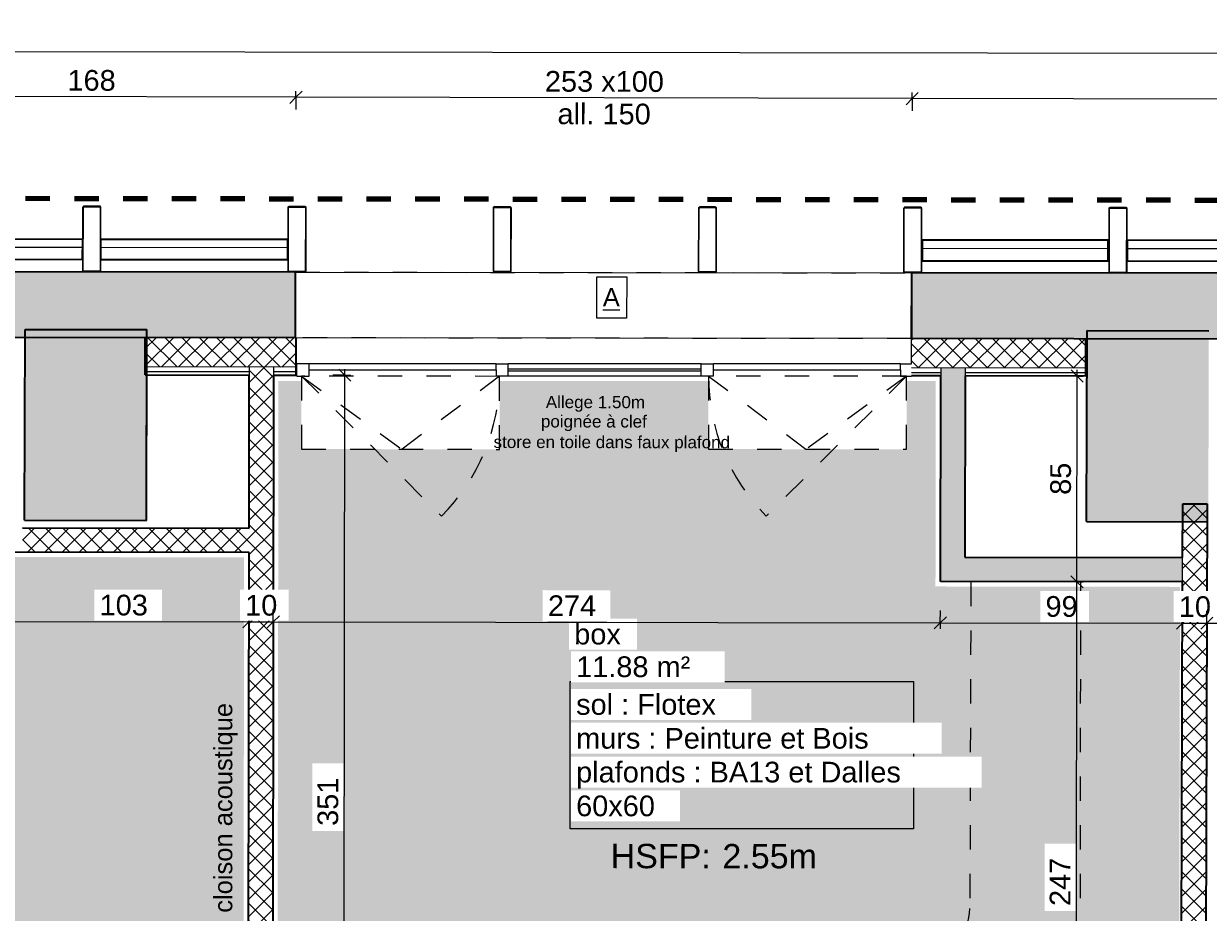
# Model space of a CAD drawing. Header units: metres. Extents: x 107 to 154, y -7 to 138.
# Tile 56 of 62: x 127.95 to 132.82, y 131.87 to 135.52. Entities that reach past the tile are written whole.
import ezdxf

# ---------------------------------------------------------------- set-up
doc = ezdxf.new("R2010")
doc.units = ezdxf.units.M
for name, pattern in [('Caché', [0.003, 0.002, -0.001]), ('Centre', [0.0125, 0.0025, -0.001875, 0.00625, -0.001875]), ('Projeté', [0.003969, 0.002381, -0.001587]), ('Tiret', [0.0025, 0.00125, -0.00125])]:
    doc.linetypes.add(name, pattern=pattern)
for name, color, linetype, lineweight in [('A-ANNO-DIMS', 7, 'Continuous', 20), ('A-ANNO-DIMS-50', 7, 'Continuous', 20), ('A-AREA-IDEN', 7, 'Continuous', 20), ('A-DETL-GENF', 7, 'Continuous', 18), ('A-DETL-HDLN', 7, 'Caché', 18), ('A-GENM', 7, 'Continuous', 18), ('A-GLAZ', 7, 'Continuous', 18), ('A-GLAZ-CURT', 7, 'Continuous', 18), ('A-GLAZ-CWMG', 7, 'Continuous', 18), ('A-WALL', 7, 'Continuous', 18), ('G-ANNO-TEXT', 7, 'Continuous', 20), ('I-WALL', 7, 'Continuous', 18), ('S-COLS', 7, 'Continuous', 18)]:
    doc.layers.add(name, color=color, linetype=linetype, lineweight=lineweight)
doc.layers.add('A-AREA', color=9, linetype='Tiret', lineweight=18, true_color=0x808080)
doc.layers.add('A-DETL', color=7, linetype='Continuous', lineweight=18, true_color=0x00a600)
doc.layers.add('A-WALL-PATT', color=7, linetype='Continuous', true_color=0x2a2a2a)
doc.styles.add('Arial_4', font='arial.ttf', dxfattribs={"height": 0.075})
doc.styles.add('Arial_5', font='arial.ttf', dxfattribs={"height": 0.085})
doc.styles.add('Arial_6', font='arial.ttf', dxfattribs={"height": 0.1})
doc.styles.add('Arial_8', font='arial.ttf', dxfattribs={"height": 0.05})
doc.dimstyles.new('GRZRIG_Cotes_linéaires_-Arial_1_7', dxfattribs={"dimscale": 0.3048, "dimtxt": 0.086722, "dimasz": 0.164042, "dimexe": 0.082021, "dimexo": 0.0625, "dimgap": 8.2021e-05, "dimtad": 1, "dimdec": 0, "dimlfac": 100, "dimzin": 0, "dimdsep": 46, "dimtxsty": 'Arial_5', "dimblk1": 'OBLIQUE', "dimblk2": 'OBLIQUE', "dimsah": 1, "dimcen": 0.09, "dimdle": 0.082021, "dimazin": 0, "dimtfac": 1, "dimtdec": 4, "dimtix": 1, "dimtmove": 0, "dimatfit": 3, "dimfxl": 0.164042, "dimfxlon": 1, "dimtvp": 1, "dimtolj": 1, "dimtzin": 0, "dimarcsym": 2})
doc.dimstyles.new('GRZRIG_Cotes_linéaires_-Arial_1_7_op', dxfattribs={"dimscale": 0.3048, "dimtxt": 0.086722, "dimasz": 0.164042, "dimexe": 0.082021, "dimexo": 0.0625, "dimgap": 8.2021e-05, "dimtad": 1, "dimdec": 0, "dimlfac": 100, "dimzin": 0, "dimdsep": 46, "dimtxsty": 'Arial_5', "dimblk1": 'OBLIQUE', "dimblk2": 'OBLIQUE', "dimsah": 1, "dimcen": 0.09, "dimdle": 0.082021, "dimazin": 0, "dimtfac": 1, "dimtdec": 4, "dimtix": 1, "dimtmove": 0, "dimatfit": 3, "dimfxl": 0.164042, "dimfxlon": 1, "dimtvp": 1, "dimtfill": 1, "dimtolj": 1, "dimtzin": 0, "dimarcsym": 2})
doc.dimstyles.new('GRZRIG_Cotes_linéaires_-Arial_1_7_op_1', dxfattribs={"dimscale": 0.3048, "dimtxt": 0.086722, "dimasz": 0.164042, "dimexe": 0.082021, "dimexo": 0.0625, "dimgap": 8.2021e-05, "dimtad": 1, "dimdec": 0, "dimlfac": 100, "dimzin": 0, "dimdsep": 46, "dimtxsty": 'Arial_5', "dimblk1": 'OBLIQUE', "dimblk2": 'OBLIQUE', "dimsah": 1, "dimcen": 0.09, "dimdle": 0.082021, "dimazin": 0, "dimtfac": 1, "dimtdec": 4, "dimtix": 1, "dimtmove": 1, "dimatfit": 3, "dimfxl": 0.164042, "dimfxlon": 1, "dimtvp": 1, "dimtfill": 1, "dimtolj": 1, "dimtzin": 0, "dimarcsym": 2})
pattern_1 = [(45, (0, 0), (-0.035355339, 0.035355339), []), (135, (0, 0), (-0.035355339, -0.035355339), [])]

# ---------------------------------------------------------------- blocks, each defined once
blk = doc.blocks.new('Profil creux rectangulaire RHS - 270x75RHS-V39-DCE-R-1 Proj 50')
at = {"layer": 'S-COLS'}
for p, q in [((-0.0375, 0.129), (-0.0375, 0)), ((-0.0345, -0.129), (-0.0345, 0.129)), ((0.0315, 0.135), (-0.0315, 0.135)), ((-0.0315, 0.132), (0.0315, 0.132)), ((0.0345, 0.129), (0.0345, -0.129)), ((0.0375, -0.129), (0.0375, 0.129)), ((-0.0375, -0.085), (-0.0375, -0.129)), ((0.0315, -0.132), (-0.0315, -0.132))]:
    blk.add_line(p, q, dxfattribs=at)
for centre, radius, start, end in [((-0.0315, 0.129), 0.006, 90, 180), ((-0.0315, 0.129), 0.003, 90, 180), ((0.0315, 0.129), 0.006, 360, 90), ((0.0315, 0.129), 0.003, 0, 90), ((-0.0315, -0.129), 0.006, 180, 270), ((-0.0315, -0.129), 0.003, 180, 270), ((0.0315, -0.129), 0.006, 270, 360), ((0.0315, -0.129), 0.003, 270, 360)]:
    blk.add_arc(centre, radius, start, end, dxfattribs=at)
blk = doc.blocks.new('Profil creux rectangulaire RHS - 270x75RHS-V42-DCE-R-1 Proj 50')
at = {"layer": 'S-COLS'}
for p, q in [((-0.0375, 0.129), (-0.0375, -0.129)), ((-0.0345, -0.129), (-0.0345, 0.129)), ((0.0315, 0.135), (-0.0315, 0.135)), ((-0.0315, 0.132), (0.0315, 0.132)), ((0.0345, 0.129), (0.0345, -0.129)), ((0.0375, -0.129), (0.0375, 0.129)), ((0.0315, -0.132), (-0.0315, -0.132))]:
    blk.add_line(p, q, dxfattribs=at)
for centre, radius, start, end in [((-0.0315, 0.129), 0.006, 90, 180), ((-0.0315, 0.129), 0.003, 90, 180), ((0.0315, 0.129), 0.006, 360, 90), ((0.0315, 0.129), 0.003, 0, 90), ((-0.0315, -0.129), 0.006, 180, 270), ((-0.0315, -0.129), 0.003, 180, 270), ((0.0315, -0.129), 0.006, 270, 360), ((0.0315, -0.129), 0.003, 270, 360)]:
    blk.add_arc(centre, radius, start, end, dxfattribs=at)
blk = doc.blocks.new('OMD_Ouvrant - Oscillo Battant-V72-DCE-R-1 Proj 50')
at = {"layer": 'A-GLAZ'}
for p, q in [((-0.3838, -0.025), (-0.3838, 0)), ((-0.3838, 0), (0.3838, 0)), ((0.3838, 0), (0.3838, -0.0264))]:
    blk.add_line(p, q, dxfattribs=at)
blk = doc.blocks.new('Meneau rectangulaire - 50x50-4729527-DCE-R-1 Proj 50')
at = {"layer": 'A-GLAZ-CWMG'}
blk.add_line((124.8382, 134.1215), (124.0705, 134.1214), dxfattribs=at)
blk = doc.blocks.new('Meneau rectangulaire - 50x50-V73-DCE-R-1 Proj 50')
at = {"layer": 'A-GLAZ-CWMG'}
for p, q in [((-0.05, 0.025), (-0.0043, 0.025)), ((-0.05, 0), (-0.05, -0.025)), ((-0.05, -0.025), (-0.0042, -0.025))]:
    blk.add_line(p, q, dxfattribs=at)
blk = doc.blocks.new('Meneau rectangulaire - 50x50-V74-DCE-R-1 Proj 50')
at = {"layer": 'A-GLAZ-CWMG'}
for p, q in [((-0.0279, 0.025), (-0.05, 0.025)), ((-0.05, 0), (-0.05, -0.025)), ((0, 0.025), (-0.019, 0.025)), ((0, 0.025), (0, -0.025)), ((-0.05, -0.025), (0, -0.025))]:
    blk.add_line(p, q, dxfattribs=at)
blk = doc.blocks.new('Panneau système - Vitré-4731375-DCE-R-1 Proj 50')
at = {"layer": 'A-GLAZ-CURT'}
for p, q in [((-0.3963, 0.005), (0.3963, 0.005)), ((-0.3963, -0.005), (-0.3963, 0.005)), ((0.3963, -0.005), (0.3963, 0.005)), ((0.3963, -0.005), (-0.3963, -0.005))]:
    blk.add_line(p, q, dxfattribs=at)
blk = doc.blocks.new('Meneau rectangulaire - 50x50-4731372-DCE-R-1 Proj 50')
at = {"layer": 'A-GLAZ-CWMG'}
for p, q in [((130.7368, 134.1187), (129.9442, 134.1187)), ((130.7368, 134.0687), (129.9442, 134.0687))]:
    blk.add_line(p, q, dxfattribs=at)
blk = doc.blocks.new('OMD_Ouvrant - Oscillo Battant-V75-DCE-R-1 Proj 50')
at = {"layer": 'A-GLAZ'}
for p, q in [((-0.3838, -0.0252), (-0.3838, 0)), ((-0.3838, 0), (0.3838, 0)), ((0.3838, 0), (0.3838, -0.0262))]:
    blk.add_line(p, q, dxfattribs=at)
blk = doc.blocks.new('Meneau rectangulaire - 50x50-4731374-DCE-R-1 Proj 50')
at = {"layer": 'A-GLAZ-CWMG'}
blk.add_line((131.5545, 134.1187), (130.7868, 134.1187), dxfattribs=at)
blk = doc.blocks.new('Meneau rectangulaire - 50x50-V76-DCE-R-1 Proj 50')
at = {"layer": 'A-GLAZ-CWMG'}
for p, q in [((0.025, 0.025), (-0.025, 0.025)), ((-0.025, 0), (-0.025, -0.025)), ((0.025, 0.025), (0.025, -0.025)), ((-0.025, -0.025), (0.025, -0.025))]:
    blk.add_line(p, q, dxfattribs=at)
blk = doc.blocks.new('Meneau rectangulaire - 50x50-4318663-DCE-R-1 Proj 50')
at = {"layer": 'A-GLAZ-CWMG'}
for p, q in [((0.025, 0.025), (-0.025, 0.025)), ((-0.025, 0.025), (-0.025, -0.025)), ((-0.025, -0.025), (0.025, -0.025)), ((0.025, 0), (0.025, -0.025))]:
    blk.add_line(p, q, dxfattribs=at)
blk = doc.blocks.new('Ouverture-Fenêtre-Carrée - 2520x 1000mm-4885399-DCE-R-1 Proj 50')
at = {"layer": 'A-GENM'}
for p, q in [((-1.2732, -0.135), (-1.2732, 0.135)), ((1.2568, 0.135), (1.2568, -0.135))]:
    blk.add_line(p, q, dxfattribs=at)
at = {"layer": 'A-GENM', "linetype": 'Projeté'}
for p, q in [((-1.2732, 0.135), (1.2568, 0.135)), ((1.2568, -0.135), (-1.2732, -0.135))]:
    blk.add_line(p, q, dxfattribs=at)
blk = doc.blocks.new('DIMBLOCK52-DCE-R-1 Proj 50')
at = {"layer": 'A-ANNO-DIMS-50'}
for p, q in [((127.8493, 133.0606), (127.8493, 133.1106)), ((127.8493, 133.0606), (127.8743, 133.0855)), ((128.8793, 133.0591), (128.8793, 133.1091)), ((128.8793, 133.0591), (128.9043, 133.084)), ((127.8493, 133.0606), (127.8242, 133.0356)), ((127.8493, 133.0606), (127.8492, 133.0356)), ((127.8493, 133.0606), (128.8793, 133.0591)), ((128.8793, 133.0591), (128.8542, 133.0341)), ((128.8793, 133.0591), (128.8792, 133.0341))]:
    blk.add_line(p, q, dxfattribs=at)
at = {"layer": 'A-ANNO-DIMS-50', "color": 0, "insert": (128.2664, 133.1703), "char_height": 0.085, "width": 0.23535, "attachment_point": 1, "rotation": 359.9159, "line_spacing_factor": 0.941778, "style": 'Arial_5', "bg_fill": 3, "box_fill_scale": 1.25, "bg_fill_color": 256, "bg_fill_true_color": 13158600, "bg_fill_transparency": 0}
blk.add_mtext('103', dxfattribs=at)
blk = doc.blocks.new('_Oblique')
at = {"color": 0, "linetype": 'ByBlock', "lineweight": -2}
blk.add_line((-0.5, -0.5), (0.5, 0.5), dxfattribs=at)
blk = doc.blocks.new('DIMBLOCK53-DCE-R-1 Proj 50')
at = {"layer": 'A-ANNO-DIMS-50'}
for p, q in [((128.8793, 133.0591), (128.8793, 133.1091)), ((128.8793, 133.0591), (128.9043, 133.084)), ((128.9793, 133.0589), (128.9793, 133.1089)), ((128.9793, 133.0589), (129.0043, 133.0839)), ((128.8793, 133.0591), (128.8542, 133.0341)), ((128.8793, 133.0591), (128.8792, 133.0341)), ((128.8793, 133.0591), (128.9793, 133.0589)), ((128.9793, 133.0589), (128.9542, 133.0339)), ((128.9793, 133.0589), (128.9792, 133.0339))]:
    blk.add_line(p, q, dxfattribs=at)
at = {"layer": 'A-ANNO-DIMS-50', "color": 0, "insert": (128.864, 133.1695), "char_height": 0.085, "width": 0.1569, "attachment_point": 1, "rotation": 359.9159, "line_spacing_factor": 0.941778, "style": 'Arial_5', "bg_fill": 3, "box_fill_scale": 1.25, "bg_fill_color": 256, "bg_fill_true_color": 13158600, "bg_fill_transparency": 0}
blk.add_mtext('10', dxfattribs=at)
blk = doc.blocks.new('DIMBLOCK54-DCE-R-1 Proj 50')
at = {"layer": 'A-ANNO-DIMS-50'}
for p, q in [((128.9793, 133.0589), (128.9793, 133.1089)), ((128.9793, 133.0589), (129.0043, 133.0839)), ((131.718, 133.0549), (131.7181, 133.1049)), ((131.718, 133.0549), (131.7431, 133.0799)), ((128.9793, 133.0589), (128.9542, 133.0339)), ((128.9793, 133.0589), (128.9792, 133.0339)), ((128.9793, 133.0589), (131.718, 133.0549)), ((130.1068, 133.0573), (130.3279, 133.0569)), ((130.3279, 133.0569), (130.3486, 133.0569)), ((131.718, 133.0549), (131.693, 133.0299)), ((131.718, 133.0549), (131.718, 133.0299))]:
    blk.add_line(p, q, dxfattribs=at)
at = {"layer": 'A-ANNO-DIMS-50', "color": 0, "insert": (130.107, 133.1676), "char_height": 0.085, "width": 0.23535, "attachment_point": 1, "rotation": 359.9159, "line_spacing_factor": 0.941778, "style": 'Arial_5', "bg_fill": 3, "box_fill_scale": 1.25, "bg_fill_color": 256, "bg_fill_true_color": 13158600, "bg_fill_transparency": 0}
blk.add_mtext('274', dxfattribs=at)
blk = doc.blocks.new('DIMBLOCK55-DCE-R-1 Proj 50')
at = {"layer": 'A-ANNO-DIMS-50'}
for p, q in [((131.718, 133.0549), (131.7181, 133.1049)), ((131.718, 133.0549), (131.7431, 133.0799)), ((132.7125, 133.0534), (132.7125, 133.1034)), ((132.7125, 133.0534), (132.7375, 133.0784)), ((131.718, 133.0549), (131.693, 133.0299)), ((131.718, 133.0549), (132.7125, 133.0534)), ((131.718, 133.0549), (131.718, 133.0299)), ((132.7125, 133.0534), (132.6874, 133.0285)), ((132.7125, 133.0534), (132.7124, 133.0284))]:
    blk.add_line(p, q, dxfattribs=at)
at = {"layer": 'A-ANNO-DIMS-50', "color": 0, "insert": (132.15, 133.1646), "char_height": 0.085, "width": 0.1569, "attachment_point": 1, "rotation": 359.9159, "line_spacing_factor": 0.941778, "style": 'Arial_5', "bg_fill": 3, "box_fill_scale": 1.25, "bg_fill_color": 256, "bg_fill_true_color": 13158600, "bg_fill_transparency": 0}
blk.add_mtext('99', dxfattribs=at)
blk = doc.blocks.new('DIMBLOCK56-DCE-R-1 Proj 50')
at = {"layer": 'A-ANNO-DIMS-50'}
for p, q in [((132.7125, 133.0534), (132.7125, 133.1034)), ((132.7125, 133.0534), (132.7375, 133.0784)), ((132.8125, 133.0533), (132.8125, 133.1033)), ((132.8125, 133.0533), (132.8375, 133.0782)), ((132.7125, 133.0534), (132.6874, 133.0285)), ((132.7125, 133.0534), (132.7124, 133.0284)), ((132.7125, 133.0534), (132.8125, 133.0533)), ((132.8125, 133.0533), (132.7874, 133.0283)), ((132.8125, 133.0533), (132.8124, 133.0283))]:
    blk.add_line(p, q, dxfattribs=at)
at = {"layer": 'A-ANNO-DIMS-50', "color": 0, "insert": (132.6973, 133.1638), "char_height": 0.085, "width": 0.1569, "attachment_point": 1, "rotation": 359.9159, "line_spacing_factor": 0.941778, "style": 'Arial_5', "bg_fill": 3, "box_fill_scale": 1.25, "bg_fill_color": 256, "bg_fill_true_color": 13158600, "bg_fill_transparency": 0}
blk.add_mtext('10', dxfattribs=at)
blk = doc.blocks.new('DIMBLOCK57-DCE-R-1 Proj 50')
at = {"layer": 'A-ANNO-DIMS-50'}
for p, q in [((132.8125, 133.0533), (132.8125, 133.1033)), ((132.8125, 133.0533), (132.8375, 133.0782)), ((134.5192, 133.0508), (134.5193, 133.1008)), ((134.5192, 133.0508), (134.5443, 133.0757)), ((132.8125, 133.0533), (132.7874, 133.0283)), ((132.8125, 133.0533), (132.8124, 133.0283)), ((132.8125, 133.0533), (134.5192, 133.0508)), ((134.5192, 133.0508), (134.4942, 133.0258)), ((134.5192, 133.0508), (134.5192, 133.0258))]:
    blk.add_line(p, q, dxfattribs=at)
at = {"layer": 'A-ANNO-DIMS-50', "color": 0, "insert": (133.5679, 133.1625), "char_height": 0.085, "width": 0.23535, "attachment_point": 1, "rotation": 359.9159, "line_spacing_factor": 0.941778, "style": 'Arial_5', "bg_fill": 3, "box_fill_scale": 1.25, "bg_fill_color": 256, "bg_fill_true_color": 13158600, "bg_fill_transparency": 0}
blk.add_mtext('171', dxfattribs=at)
blk = doc.blocks.new('DIMBLOCK116-DCE-R-1 Proj 50')
at = {"layer": 'A-ANNO-DIMS-50'}
for p, q in [((127.7888, 133.3452), (127.7638, 133.3703)), ((127.7888, 133.3452), (127.7638, 133.3453)), ((127.7853, 130.5366), (127.7888, 133.3452)), ((127.7888, 133.3452), (127.8137, 133.3202)), ((127.7888, 133.3452), (127.8388, 133.3452)), ((127.7853, 130.5616), (127.7603, 130.5616)), ((127.7853, 130.5616), (127.7604, 130.5866)), ((127.7853, 130.5616), (127.8103, 130.5366)), ((127.7853, 130.5616), (128.8815, 130.5603))]:
    blk.add_line(p, q, dxfattribs=at)
at = {"layer": 'A-ANNO-DIMS-50', "color": 0, "insert": (127.6767, 131.8554), "char_height": 0.085, "width": 0.23535, "attachment_point": 1, "rotation": 90, "line_spacing_factor": 0.941778, "style": 'Arial_5', "bg_fill": 3, "box_fill_scale": 1.25, "bg_fill_color": 256, "bg_fill_true_color": 13158600, "bg_fill_transparency": 0}
blk.add_mtext('278', dxfattribs=at)
blk = doc.blocks.new('DIMBLOCK119-DCE-R-1 Proj 50')
at = {"layer": 'A-ANNO-DIMS-50'}
for p, q in [((129.2734, 134.0722), (129.2484, 134.0972)), ((129.2691, 130.54), (129.2734, 134.0972)), ((129.2734, 134.0722), (129.2234, 134.0722)), ((129.2734, 134.0722), (129.2984, 134.0471)), ((129.2734, 134.0722), (129.2984, 134.0721)), ((129.2691, 130.565), (129.2441, 130.59)), ((129.2691, 130.565), (128.9695, 130.5654)), ((129.2691, 130.565), (129.2941, 130.54)), ((129.2691, 130.565), (129.2941, 130.565))]:
    blk.add_line(p, q, dxfattribs=at)
at = {"layer": 'A-ANNO-DIMS-50', "color": 0, "insert": (129.1609, 132.2205), "char_height": 0.085, "width": 0.23535, "attachment_point": 1, "rotation": 90, "line_spacing_factor": 0.941778, "style": 'Arial_5', "bg_fill": 3, "box_fill_scale": 1.25, "bg_fill_color": 256, "bg_fill_true_color": 13158600, "bg_fill_transparency": 0}
blk.add_mtext('351', dxfattribs=at)
blk = doc.blocks.new('DIMBLOCK120-DCE-R-1 Proj 50')
at = {"layer": 'A-ANNO-DIMS-50'}
for p, q in [((132.2791, 133.2233), (132.2291, 133.2234)), ((132.2791, 133.2233), (132.2542, 133.2483)), ((132.2761, 130.7309), (132.2791, 133.2233)), ((132.2791, 133.2233), (132.3041, 133.1983)), ((132.2791, 133.2233), (132.3041, 133.2233)), ((132.2761, 130.7559), (132.2511, 130.7809)), ((132.2761, 130.7559), (132.2511, 130.7559)), ((132.2761, 130.7559), (132.3011, 130.7309)), ((132.2761, 130.7559), (132.7748, 130.7553))]:
    blk.add_line(p, q, dxfattribs=at)
at = {"layer": 'A-ANNO-DIMS-50', "color": 0, "insert": (132.1672, 131.8915), "char_height": 0.085, "width": 0.23535, "attachment_point": 1, "rotation": 90, "line_spacing_factor": 0.941778, "style": 'Arial_5', "bg_fill": 3, "box_fill_scale": 1.25, "bg_fill_color": 256, "bg_fill_true_color": 13158600, "bg_fill_transparency": 0}
blk.add_mtext('247', dxfattribs=at)
blk = doc.blocks.new('DIMBLOCK121-DCE-R-1 Proj 50')
at = {"layer": 'A-ANNO-DIMS-50'}
for p, q in [((132.2802, 134.0685), (132.2552, 134.0935)), ((132.2791, 133.2233), (132.2802, 134.0935)), ((132.2802, 134.0685), (132.2302, 134.0685)), ((132.2802, 134.0685), (132.3051, 134.0434)), ((132.2802, 134.0685), (132.3052, 134.0684)), ((132.2791, 133.2233), (132.2291, 133.2234)), ((132.2791, 133.2233), (132.2542, 133.2483)), ((132.2791, 133.2233), (132.3041, 133.1983)), ((132.2791, 133.2233), (132.3041, 133.2233))]:
    blk.add_line(p, q, dxfattribs=at)
at = {"layer": 'A-ANNO-DIMS-50', "color": 0, "insert": (132.1693, 133.5805), "char_height": 0.085, "width": 0.1569, "attachment_point": 1, "rotation": 90, "line_spacing_factor": 0.941778, "style": 'Arial_5', "bg_fill": 3, "box_fill_scale": 1.25, "bg_fill_color": 256, "bg_fill_true_color": 13158600, "bg_fill_transparency": 0}
blk.add_mtext('85', dxfattribs=at)
blk = doc.blocks.new('DIMBLOCK122-DCE-R-1 Proj 50')
at = {"layer": 'A-ANNO-DIMS-50'}
for p, q in [((131.6023, 135.2083), (131.6273, 135.2333)), ((131.6023, 135.2083), (131.6023, 135.2333)), ((136.3002, 135.1983), (136.3002, 135.2233)), ((136.3002, 135.1983), (136.3252, 135.2232)), ((131.6023, 135.2083), (131.5772, 135.1834)), ((131.6023, 135.2083), (131.6022, 135.1583)), ((136.3252, 135.1982), (131.6023, 135.2083)), ((136.3002, 135.1983), (136.2751, 135.1733)), ((136.3002, 135.1983), (136.3001, 135.1483))]:
    blk.add_line(p, q, dxfattribs=at)
at = {"layer": 'A-ANNO-DIMS-50', "color": 0, "insert": (133.8534, 135.3139), "char_height": 0.085, "width": 0.23535, "attachment_point": 1, "rotation": 359.8774, "line_spacing_factor": 0.941778, "style": 'Arial_5'}
blk.add_mtext('470', dxfattribs=at)
blk = doc.blocks.new('DIMBLOCK123-DCE-R-1 Proj 50')
at = {"layer": 'A-ANNO-DIMS-50'}
for p, q in [((129.0723, 135.2137), (129.0472, 135.1888)), ((129.0723, 135.2137), (129.0722, 135.1637)), ((129.0723, 135.2137), (129.0973, 135.2387)), ((129.0723, 135.2137), (129.0723, 135.2387)), ((131.6023, 135.2083), (129.0723, 135.2137)), ((131.6023, 135.2083), (131.6273, 135.2333)), ((131.6023, 135.2083), (131.6023, 135.2333)), ((131.6023, 135.2083), (131.5772, 135.1834)), ((131.6023, 135.2083), (131.6022, 135.1583))]:
    blk.add_line(p, q, dxfattribs=at)
at = {"layer": 'A-ANNO-DIMS-50', "color": 0, "char_height": 0.085, "attachment_point": 1, "rotation": 359.8774, "line_spacing_factor": 0.941778, "style": 'Arial_5'}
for s, insert, width in [('253 x100', (130.0947, 135.3219), 0.582772), ('all. 150', (130.1464, 135.1883), 0.457892)]:
    blk.add_mtext(s, dxfattribs=dict(at, insert=insert, width=width))
blk = doc.blocks.new('DIMBLOCK124-DCE-R-1 Proj 50')
at = {"layer": 'A-ANNO-DIMS-50'}
for p, q in [((127.3922, 135.2173), (127.3672, 135.1924)), ((127.3922, 135.2173), (127.3921, 135.1673)), ((127.3922, 135.2173), (127.4173, 135.2423)), ((127.3922, 135.2173), (127.3923, 135.2423)), ((129.0723, 135.2137), (127.3922, 135.2173)), ((129.0723, 135.2137), (129.0472, 135.1888)), ((129.0723, 135.2137), (129.0722, 135.1637)), ((129.0723, 135.2137), (129.0973, 135.2387)), ((129.0723, 135.2137), (129.0723, 135.2387))]:
    blk.add_line(p, q, dxfattribs=at)
at = {"layer": 'A-ANNO-DIMS-50', "color": 0, "insert": (128.1344, 135.3261), "char_height": 0.085, "width": 0.23535, "attachment_point": 1, "rotation": 359.8774, "line_spacing_factor": 0.941778, "style": 'Arial_5'}
blk.add_mtext('168', dxfattribs=at)
blk = doc.blocks.new('DIMBLOCK129-DCE-R-1 Proj 50')
at = {"layer": 'A-ANNO-DIMS-50'}
for p, q in [((136.325, 135.3885), (115.0887, 135.4197)), ((115.1137, 135.4197), (115.0887, 135.3947)), ((115.1137, 135.4197), (115.1136, 135.3697)), ((115.1137, 135.4197), (115.1138, 135.4447)), ((115.1137, 135.4197), (115.1388, 135.4446)), ((136.3, 135.3885), (136.325, 135.4135)), ((136.3, 135.3885), (136.3, 135.4135)), ((136.3, 135.3885), (136.2749, 135.3636)), ((136.3, 135.3885), (136.2999, 135.3385))]:
    blk.add_line(p, q, dxfattribs=at)
at = {"layer": 'A-ANNO-DIMS-50', "color": 0, "insert": (125.5763, 135.5147), "char_height": 0.085, "width": 0.3138, "attachment_point": 1, "rotation": 359.9159, "line_spacing_factor": 0.941778, "style": 'Arial_5'}
blk.add_mtext('2119', dxfattribs=at)

msp = doc.modelspace()

# ---------------------------------------------------------------- hatches: boundary and pattern name
at = {"layer": 'A-DETL-GENF', "true_color": 0x00ffff}
h = msp.add_hatch(color=4, dxfattribs=at)
h.paths.add_polyline_path([(125.7654, 130.4219), (128.8556, 130.5793), (128.8597, 133.3237), (127.8297, 133.3252), (127.8307, 134.054), (127.3635, 134.0545), (127.3631, 133.7738), (126.5497, 133.7748), (126.5497, 134.0555), (125.7707, 134.0565), (125.7655, 130.5119)])
h.paths.add_polyline_path([(125.6254, 130.4327), (125.6307, 134.0567), (124.8527, 134.0576), (124.8523, 133.7736), (124.039, 133.7749), (124.039, 134.0586), (123.5699, 134.0592), (123.5689, 133.3314), (122.5423, 133.3329), (122.5382, 130.5991), (125.6136, 130.4334)])
h.paths.add_polyline_path([(128.9956, 130.5864), (132.696, 130.7749), (132.7023, 133.2025), (131.6982, 133.204), (131.6995, 134.0487), (131.5795, 134.0487), (131.5791, 133.7675), (130.7657, 133.7685), (130.7657, 134.0487), (129.9088, 134.0487), (129.9084, 133.7673), (129.095, 133.7687), (129.095, 134.0487), (129.0007, 134.0487), (128.9977, 132.0273)])
h.paths.add_polyline_path([(122.3983, 130.6066), (122.4033, 134.0627), (122.3101, 134.0629), (122.3097, 133.7788), (121.4963, 133.7798), (121.4963, 134.0639), (120.6463, 134.0649), (120.6459, 133.7786), (119.8326, 133.78), (119.8326, 134.0659), (119.7392, 134.066), (119.738, 133.2281), (118.7342, 133.2296), (118.7306, 130.7753), (119.2823, 130.7745), (122.2954, 130.6122)])
at = {"layer": 'A-WALL-PATT'}
h = msp.add_hatch(color=256, dxfattribs=at)
h.paths.add_polyline_path([(136.3481, 134.2165), (136.3481, 134.4865), (131.6007, 134.4923), (131.6007, 134.2223), (136.1713, 134.2167)])
h.paths.add_polyline_path([(129.0704, 134.2254), (129.0704, 134.4954), (127.3907, 134.4975), (127.3907, 134.2275), (128.9317, 134.2256)])
h.paths.add_polyline_path([(124.0204, 134.2316), (124.0207, 134.5016), (122.3353, 134.5037), (122.335, 134.2337), (123.502, 134.2323)])
h.paths.add_polyline_path([(119.805, 134.2368), (119.8054, 134.5068), (115.0622, 134.5127), (115.0621, 134.2427), (119.2789, 134.2375)])
for points in [[(128.4603, 134.2262), (128.4604, 134.2591), (127.9604, 134.2604), (127.9603, 134.2268), (128.3284, 134.2263)], [(132.8203, 134.2208), (132.8204, 134.2537), (132.3204, 134.255), (132.3203, 134.2214), (132.5515, 134.2211)], [(128.4583, 133.4751), (128.4603, 134.2262), (127.9603, 134.2268), (127.9583, 133.4764), (128.3284, 133.4754)], [(132.8183, 133.4697), (132.8203, 134.2208), (132.3203, 134.2214), (132.3183, 133.471)]]:
    msp.add_hatch(color=256, dxfattribs=at).paths.add_polyline_path(points)
at = {"layer": 'A-WALL-PATT', "lineweight": 18, "true_color": 0x7e7e7e}
h = msp.add_hatch(dxfattribs=at)
h.set_pattern_fill('FP_1', color=8, style=0, pattern_type=2)
h.set_pattern_definition(pattern_1)
h.paths.add_polyline_path([(132.3156, 134.1014), (132.3158, 134.2214), (131.6004, 134.2223), (131.6004, 134.1023), (131.9482, 134.1019)])
h.paths.add_polyline_path([(129.0703, 134.1054), (129.0703, 134.2254), (128.4539, 134.2262), (128.4537, 134.1062), (129.0702, 134.1054)])
h = msp.add_hatch(dxfattribs=at)
h.set_pattern_fill('FP_2', color=8, style=0, pattern_type=2)
h.set_pattern_definition(pattern_1)
h.paths.add_polyline_path([(129.0731, 134.1054), (129.0732, 134.2254), (129.0704, 134.2254), (129.0703, 134.1054)])
at = {"layer": 'A-WALL-PATT', "lineweight": 18}
h = msp.add_hatch(dxfattribs=at)
h.set_pattern_fill('FP_1', style=0, pattern_type=2)
h.set_pattern_definition(pattern_1)
h.paths.add_polyline_path([(128.8756, 130.5603), (128.9756, 130.5654), (128.9808, 134.1055), (128.8808, 134.1057), (128.8791, 132.9246)])
at = {"layer": 'A-WALL-PATT', "true_color": 0xc0c0c0}
for points in [[(131.8183, 133.2238), (131.8195, 134.102), (131.7196, 134.1022), (131.7183, 133.224)], [(132.7124, 133.2225), (132.7126, 133.3225), (131.8184, 133.3238), (131.8183, 133.2238), (131.9482, 133.2236)]]:
    msp.add_hatch(color=9, dxfattribs=at).paths.add_polyline_path(points)
at = {"layer": 'A-WALL-PATT', "lineweight": 18}
h = msp.add_hatch(dxfattribs=at)
h.set_pattern_fill('FP_1', style=0, pattern_type=2)
h.set_pattern_definition(pattern_1)
h.paths.add_polyline_path([(132.8057, 130.6545), (132.8132, 133.543), (132.7132, 133.543), (132.7057, 130.6546)])
h = msp.add_hatch(dxfattribs=at)
h.set_pattern_fill('FP_1', style=0, pattern_type=2)
h.set_pattern_definition(pattern_1)
h.paths.add_polyline_path([(128.8797, 133.3436), (128.8798, 133.4436), (127.9498, 133.445), (127.9497, 133.345), (128.3284, 133.3444)])

# ---------------------------------------------------------------- linework, layer by layer
at = {"layer": 'A-AREA'}
for p, q in [((132.3202, 134.18), (132.3157, 134.18)), ((128.46, 134.0732), (128.4591, 133.4841))]:
    msp.add_line(p, q, dxfattribs=at)
at = {"layer": 'A-AREA-IDEN', "color": 251, "true_color": 0x505050, "flags": 128}
msp.add_lwpolyline([(130.1978, 132.8143), (131.6073, 132.8143), (131.6073, 132.2088), (130.1978, 132.2088)], close=True, dxfattribs=at)
at = {"layer": 'A-DETL', "color": 1, "linetype": 'Centre', "lineweight": 100, "true_color": 0xff0000}
msp.add_line((114.7626, 134.8181), (135.3825, 134.7878), dxfattribs=at)
at = {"layer": 'A-DETL-HDLN'}
for p, q in [((129.0955, 134.0687), (129.095, 133.7687)), ((129.9088, 134.0673), (129.0955, 134.0687)), ((129.0955, 134.0687), (129.5069, 133.7675)), ((129.0955, 134.0687), (129.6697, 133.4927)), ((129.9088, 134.0675), (129.5069, 133.7675)), ((129.9084, 133.7673), (129.9088, 134.0673)), ((130.7662, 134.0685), (130.7657, 133.7685)), ((130.7662, 134.0687), (131.1672, 133.7675)), ((131.5795, 134.0675), (130.7662, 134.0685)), ((131.5795, 134.0675), (131.0036, 133.4932)), ((131.5795, 134.0675), (131.1672, 133.7675)), ((131.5791, 133.7675), (131.5795, 134.0675)), ((129.095, 133.7687), (129.9084, 133.7673)), ((130.7657, 133.7685), (131.5791, 133.7675)), ((131.8434, 133.2238), (131.8392, 131.8816)), ((132.2934, 133.2231), (132.2917, 131.8618))]:
    msp.add_line(p, q, dxfattribs=at)
for centre, radius, start, end in [((129.0955, 134.0687), 0.8133, 314.9159, 359.9159), ((131.5795, 134.0675), 0.8133, 179.9159, 224.9159), ((131.6305, 131.8819), 0.2087, 278.2103, 359.9274)]:
    msp.add_arc(centre, radius, start, end, dxfattribs=at)
at = {"layer": 'A-WALL', "lineweight": 35}
for p, q in [((127.4291, 134.6324), (128.1968, 134.6315)), ((128.1967, 134.5465), (128.1968, 134.6315)), ((128.2717, 134.5464), (128.2718, 134.6314)), ((128.2718, 134.6314), (129.0395, 134.6305)), ((129.0394, 134.5455), (129.0395, 134.6305)), ((131.6449, 134.5423), (131.645, 134.6273)), ((132.4077, 134.6263), (131.645, 134.6273)), ((132.4075, 134.5413), (132.4077, 134.6263)), ((132.487, 134.5412), (132.4871, 134.6262)), ((133.2498, 134.6253), (132.4871, 134.6262)), ((128.1967, 134.5465), (127.429, 134.5474)), ((129.0394, 134.5455), (128.2717, 134.5464)), ((131.6449, 134.5423), (132.4075, 134.5413)), ((132.487, 134.5412), (133.2497, 134.5403)), ((129.0707, 134.4954), (127.3907, 134.4975)), ((129.0704, 134.2254), (129.0707, 134.4954)), ((131.6004, 134.2223), (131.6007, 134.4923)), ((136.3486, 134.4865), (131.6007, 134.4923)), ((127.9583, 133.4764), (127.9604, 134.2604)), ((127.9604, 134.2604), (128.4604, 134.2591)), ((128.4583, 133.4751), (128.4604, 134.2591)), ((132.3183, 133.471), (132.3204, 134.255)), ((132.3204, 134.255), (132.8204, 134.2537)), ((129.0704, 134.2254), (127.3904, 134.2275)), ((136.3481, 134.2165), (131.6004, 134.2223)), ((127.9583, 133.4764), (128.4583, 133.4751)), ((132.3183, 133.471), (132.8183, 133.4697))]:
    msp.add_line(p, q, dxfattribs=at)
at = {"layer": 'A-WALL', "lineweight": 25}
for p, q in [((128.1968, 134.5965), (127.4291, 134.5974)), ((129.0394, 134.5955), (128.2718, 134.5964)), ((132.4076, 134.5913), (131.6449, 134.5923)), ((133.2498, 134.5903), (132.4871, 134.5912)), ((129.0731, 134.1054), (128.4537, 134.1062)), ((128.8808, 134.1057), (128.8808, 134.0727)), ((128.9808, 134.1055), (128.9808, 134.0725)), ((132.3156, 134.1014), (131.6003, 134.1023)), ((131.7196, 134.1022), (131.7195, 134.0692)), ((131.8196, 134.102), (131.8195, 134.069)), ((128.8808, 134.0857), (128.4537, 134.0862)), ((129.0731, 134.0854), (128.9808, 134.0855)), ((131.7195, 134.0822), (131.6002, 134.0823)), ((132.3156, 134.0814), (131.8195, 134.082)), ((132.7124, 133.2225), (132.7126, 133.3225))]:
    msp.add_line(p, q, dxfattribs=at)
at = {"layer": 'A-WALL'}
for p, q in [((129.0707, 134.4954), (131.6007, 134.4923)), ((131.6004, 134.2223), (129.0732, 134.2254))]:
    msp.add_line(p, q, dxfattribs=at)
at = {"layer": 'G-ANNO-TEXT', "flags": 128}
msp.add_lwpolyline([(130.3075, 134.4759), (130.4305, 134.4757), (130.4302, 134.3067), (130.3072, 134.3069)], close=True, dxfattribs=at)
at = {"layer": 'I-WALL', "lineweight": 35}
for p, q in [((128.4537, 134.0732), (128.4539, 134.2262)), ((129.0732, 134.2254), (129.0704, 134.2254)), ((129.0731, 134.0724), (129.0732, 134.2254)), ((132.3156, 134.0684), (132.3158, 134.2214)), ((128.4537, 134.0732), (128.8808, 134.0727)), ((128.8798, 133.4436), (128.8808, 134.0727)), ((128.9808, 134.0725), (128.9756, 130.5654)), ((128.9808, 134.0725), (129.0731, 134.0724)), ((131.7195, 134.0692), (131.6002, 134.0693)), ((131.7183, 133.224), (131.7195, 134.0692)), ((131.8195, 134.069), (131.8184, 133.3238)), ((132.3156, 134.0684), (131.8195, 134.069)), ((132.7126, 133.3225), (132.7132, 133.5432)), ((132.7132, 133.5432), (132.8132, 133.543)), ((132.8132, 133.543), (132.8059, 130.7545)), ((127.9498, 133.445), (128.8798, 133.4436)), ((128.8797, 133.3436), (127.8497, 133.3451)), ((128.8756, 130.5603), (128.8797, 133.3436)), ((131.8184, 133.3238), (132.7126, 133.3225)), ((132.7124, 133.2225), (131.7183, 133.224)), ((132.7059, 130.7554), (132.7124, 133.2225))]:
    msp.add_line(p, q, dxfattribs=at)
at = {"layer": 'I-WALL'}
for p, q in [((131.6003, 134.1187), (131.6004, 134.2223)), ((129.0765, 134.0724), (129.0731, 134.0724))]:
    msp.add_line(p, q, dxfattribs=at)

# ---------------------------------------------------------------- block references
at = {"layer": 'A-GENM', "rotation": 359.9294002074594}
msp.add_blockref('Ouverture-Fenêtre-Carrée - 2520x 1000mm-4885399-DCE-R-1 Proj 50', (130.3438, 134.3589), dxfattribs=at)
at = {"layer": 'A-GLAZ', "rotation": 0.0009573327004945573}
for name, p in [('OMD_Ouvrant - Oscillo Battant-V72-DCE-R-1 Proj 50', (129.5103, 134.0937)), ('OMD_Ouvrant - Oscillo Battant-V75-DCE-R-1 Proj 50', (131.1707, 134.0937))]:
    msp.add_blockref(name, p, dxfattribs=at)
at = {"layer": 'A-GLAZ-CURT', "rotation": 0.0009573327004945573}
msp.add_blockref('Panneau système - Vitré-4731375-DCE-R-1 Proj 50', (130.3405, 134.0937), dxfattribs=at)
at = {"layer": 'A-GLAZ-CWMG', "rotation": 180.0009573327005}
msp.add_blockref('Meneau rectangulaire - 50x50-V74-DCE-R-1 Proj 50', (129.0765, 134.0937), dxfattribs=at)
at = {"layer": 'A-GLAZ-CWMG'}
for name, p in [('Meneau rectangulaire - 50x50-4729527-DCE-R-1 Proj 50', (5.056, -0.0028)), ('Meneau rectangulaire - 50x50-4731372-DCE-R-1 Proj 50', (0, 0)), ('Meneau rectangulaire - 50x50-4731374-DCE-R-1 Proj 50', (0, 0))]:
    msp.add_blockref(name, p, dxfattribs=at)
at = {"layer": 'A-GLAZ-CWMG', "extrusion": (0, 0, -1), "rotation": 179.9990426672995}
for name, p in [('Meneau rectangulaire - 50x50-V76-DCE-R-1 Proj 50', (-129.9192, 134.0937)), ('Meneau rectangulaire - 50x50-4318663-DCE-R-1 Proj 50', (-130.7618, 134.0937)), ('Meneau rectangulaire - 50x50-V73-DCE-R-1 Proj 50', (-131.6045, 134.0937))]:
    msp.add_blockref(name, p, dxfattribs=at)
at = {"layer": 'S-COLS', "rotation": 359.9294002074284}
for name, p in [('Profil creux rectangulaire RHS - 270x75RHS-V39-DCE-R-1 Proj 50', (128.2341, 134.6315)), ('Profil creux rectangulaire RHS - 270x75RHS-V39-DCE-R-1 Proj 50', (129.0766, 134.6304)), ('Profil creux rectangulaire RHS - 270x75RHS-V42-DCE-R-1 Proj 50', (129.9192, 134.6294)), ('Profil creux rectangulaire RHS - 270x75RHS-V42-DCE-R-1 Proj 50', (130.7619, 134.6283)), ('Profil creux rectangulaire RHS - 270x75RHS-V42-DCE-R-1 Proj 50', (131.6046, 134.6273)), ('Profil creux rectangulaire RHS - 270x75RHS-V42-DCE-R-1 Proj 50', (132.4473, 134.6263))]:
    msp.add_blockref(name, p, dxfattribs=at)

# ---------------------------------------------------------------- texts
at = {"layer": 'G-ANNO-TEXT', "attachment_point": 1, "rotation": 359.9159}
for s, insert, char_height, width, style in [('\\L\\LA', (130.3324, 134.43), 0.075, 0.084177, 'Arial_4'), ('Allege 1.50m', (130.0983, 133.9869), 0.05, 0.481013, 'Arial_8'), ('poignée à clef ', (130.0783, 133.9075), 0.05, 0.541139, 'Arial_8'), ('store en toile dans faux plafond', (129.884, 133.823), 0.05, 1.166455, 'Arial_8')]:
    msp.add_mtext(s, dxfattribs=dict(at, insert=insert, char_height=char_height, width=width, style=style))
at = {"layer": 'G-ANNO-TEXT', "lineweight": 50, "char_height": 0.1, "attachment_point": 1, "rotation": 359.9159, "style": 'Arial_6'}
for s, insert, width in [('HSFP:', (130.3646, 132.1468), 0.509072), (' 2.55m', (130.7846, 132.1462), 0.529114)]:
    msp.add_mtext(s, dxfattribs=dict(at, insert=insert, width=width))

# ---------------------------------------------------------------- dimensions: what is measured, and where the dimension line sits
at = {"layer": 'A-ANNO-DIMS'}
for base, p1, p2, angle, override, picture, middle in [((115.1137, 135.4197), (136.2999, 135.3385), (115.1136, 135.3697), 359.9159, {"dimpost": '<>', "dimfxl": 21.186286}, 'DIMBLOCK129-DCE-R-1 Proj 50', (125.7069, 135.4475)), ((127.3922, 135.2173), (129.0722, 135.1637), (127.3921, 135.1673), 359.8774, {"dimpost": '<>', "dimfxl": 1.680046}, 'DIMBLOCK124-DCE-R-1 Proj 50', (128.2323, 135.259)), ((131.6023, 135.2083), (136.3001, 135.1483), (131.6022, 135.1583), 359.8774, {"dimpost": '<>', "dimfxl": 4.697907}, 'DIMBLOCK122-DCE-R-1 Proj 50', (133.9513, 135.2467))]:
    dim = msp.add_linear_dim(base=base, p1=p1, p2=p2, angle=angle, dimstyle='GRZRIG_Cotes_linéaires_-Arial_1_7', override=override, dxfattribs=at)
    dim.commit()
    dim.dimension.update_dxf_attribs({"geometry": picture, "text_midpoint": middle})
dim = msp.add_linear_dim(base=(129.0723, 135.2137), p1=(131.6022, 135.1583), p2=(129.0722, 135.1637), angle=359.8774, text='<>\\Xall. 150', dimstyle='GRZRIG_Cotes_linéaires_-Arial_1_7', override={"dimpost": '<>x100', "dimfxl": 2.529999}, dxfattribs=at)
dim.commit()
dim.dimension.update_dxf_attribs({"geometry": 'DIMBLOCK123-DCE-R-1 Proj 50', "text_midpoint": (130.3373, 135.211)})

# ---------------------------------------------------------------- next in the draw order: texts
at = {"layer": 'A-AREA-IDEN', "color": 251, "true_color": 0x505050, "char_height": 0.085, "attachment_point": 1, "style": 'Arial_5', "bg_fill": 3, "box_fill_scale": 1.25, "bg_fill_color": 256, "bg_fill_true_color": 13158600, "bg_fill_transparency": 0}
for s, insert, width in [('box', (130.215, 133.0509), 0.236498), ('11.88 m²', (130.2228, 132.9168), 0.58924), ('sol : Flotex', (130.2228, 132.7618), 0.697468), ('murs : Peinture et Bois', (130.2228, 132.6229), 1.479113), ('plafonds : BA13 et Dalles', (130.2228, 132.484), 1.643459), ('60x60', (130.2228, 132.3451), 0.404852)]:
    msp.add_mtext(s, dxfattribs=dict(at, insert=insert, width=width))

# ---------------------------------------------------------------- next in the draw order: dimensions: what is measured, and where the dimension line sits
at = {"layer": 'A-ANNO-DIMS'}
dim = msp.add_linear_dim(base=(128.8793, 133.0591), p1=(127.8493, 133.1106), p2=(128.8793, 133.1091), angle=359.9159, dimstyle='GRZRIG_Cotes_linéaires_-Arial_1_7_op', override={"dimpost": '<>', "dimfxl": 1.03}, dxfattribs=at)
dim.commit()
dim.dimension.update_dxf_attribs({"geometry": 'DIMBLOCK52-DCE-R-1 Proj 50', "text_midpoint": (128.3643, 133.1033)})

# ---------------------------------------------------------------- next in the draw order: dimensions: what is measured, and where the dimension line sits
dim = msp.add_linear_dim(base=(128.9793, 133.0589), p1=(128.8793, 133.1091), p2=(128.9793, 133.1089), angle=359.9159, dimstyle='GRZRIG_Cotes_linéaires_-Arial_1_7_op', override={"dimpost": '<>', "dimfxl": 0.1}, dxfattribs=at)
dim.commit()
dim.dimension.update_dxf_attribs({"geometry": 'DIMBLOCK53-DCE-R-1 Proj 50', "text_midpoint": (128.9293, 133.1024)})

# ---------------------------------------------------------------- next in the draw order: dimensions: what is measured, and where the dimension line sits
dim = msp.add_linear_dim(base=(127.7888, 133.3452), p1=(128.8815, 130.5603), p2=(127.8388, 133.3452), angle=89.9294, dimstyle='GRZRIG_Cotes_linéaires_-Arial_1_7_op', override={"dimpost": '<>', "dimfxl": 2.973716}, dxfattribs=at)
dim.commit()
dim.dimension.update_dxf_attribs({"geometry": 'DIMBLOCK116-DCE-R-1 Proj 50', "text_midpoint": (127.7436, 131.9535)})
dim = msp.add_linear_dim(base=(131.718, 133.0549), p1=(128.9793, 133.1089), p2=(131.7181, 133.1049), angle=359.9159, dimstyle='GRZRIG_Cotes_linéaires_-Arial_1_7_op_1', override={"dimpost": '<>', "dimfxl": 2.73877}, dxfattribs=at)
dim.commit()
dim.dimension.update_dxf_attribs({"geometry": 'DIMBLOCK54-DCE-R-1 Proj 50', "text_midpoint": (130.2246, 133.1108), "dimtype": 160})

# ---------------------------------------------------------------- next in the draw order: texts
at = {"layer": 'G-ANNO-TEXT', "insert": (128.736, 131.8636), "char_height": 0.075, "width": 1.038185, "attachment_point": 1, "rotation": 90, "style": 'Arial_4'}
msp.add_mtext('cloison acoustique ', dxfattribs=at)

# ---------------------------------------------------------------- next in the draw order: dimensions: what is measured, and where the dimension line sits
at = {"layer": 'A-ANNO-DIMS'}
for base, p1, p2, angle, override, picture, middle in [((129.2734, 134.0722), (128.9695, 130.5654), (129.2234, 134.0722), 89.9294, {"dimpost": '<>', "dimfxl": 3.51604}, 'DIMBLOCK119-DCE-R-1 Proj 50', (129.2278, 132.3186)), ((132.7125, 133.0534), (131.7181, 133.1049), (132.7125, 133.1034), 359.9159, {"dimpost": '<>', "dimfxl": 0.994444}, 'DIMBLOCK55-DCE-R-1 Proj 50', (132.2153, 133.0976))]:
    dim = msp.add_linear_dim(base=base, p1=p1, p2=p2, angle=angle, dimstyle='GRZRIG_Cotes_linéaires_-Arial_1_7_op', override=override, dxfattribs=at)
    dim.commit()
    dim.dimension.update_dxf_attribs({"geometry": picture, "text_midpoint": middle})

# ---------------------------------------------------------------- next in the draw order: dimensions: what is measured, and where the dimension line sits
dim = msp.add_linear_dim(base=(132.8125, 133.0533), p1=(132.7125, 133.1034), p2=(132.8125, 133.1033), angle=359.9159, dimstyle='GRZRIG_Cotes_linéaires_-Arial_1_7_op', override={"dimpost": '<>', "dimfxl": 0.1}, dxfattribs=at)
dim.commit()
dim.dimension.update_dxf_attribs({"geometry": 'DIMBLOCK56-DCE-R-1 Proj 50', "text_midpoint": (132.7625, 133.0968)})

# ---------------------------------------------------------------- next in the draw order: dimensions: what is measured, and where the dimension line sits
dim = msp.add_linear_dim(base=(134.5192, 133.0508), p1=(132.8125, 133.1033), p2=(134.5193, 133.1008), angle=359.9159, dimstyle='GRZRIG_Cotes_linéaires_-Arial_1_7_op', override={"dimpost": '<>', "dimfxl": 1.706747}, dxfattribs=at)
dim.commit()
dim.dimension.update_dxf_attribs({"geometry": 'DIMBLOCK57-DCE-R-1 Proj 50', "text_midpoint": (133.6659, 133.0947)})

# ---------------------------------------------------------------- next in the draw order: dimensions: what is measured, and where the dimension line sits
dim = msp.add_linear_dim(base=(132.2791, 133.2233), p1=(132.7748, 130.7553), p2=(132.2291, 133.2234), angle=89.9294, dimstyle='GRZRIG_Cotes_linéaires_-Arial_1_7_op', override={"dimpost": '<>', "dimfxl": 2.527669}, dxfattribs=at)
dim.commit()
dim.dimension.update_dxf_attribs({"geometry": 'DIMBLOCK120-DCE-R-1 Proj 50', "text_midpoint": (132.2349, 131.9897)})

# ---------------------------------------------------------------- next in the draw order: dimensions: what is measured, and where the dimension line sits
dim = msp.add_linear_dim(base=(132.2802, 134.0685), p1=(132.2291, 133.2234), p2=(132.2302, 134.0685), angle=89.9294, dimstyle='GRZRIG_Cotes_linéaires_-Arial_1_7_op', override={"dimpost": '<>', "dimfxl": 0.845178}, dxfattribs=at)
dim.commit()
dim.dimension.update_dxf_attribs({"geometry": 'DIMBLOCK121-DCE-R-1 Proj 50', "text_midpoint": (132.2362, 133.6459)})

doc.saveas('drawing.dxf')
